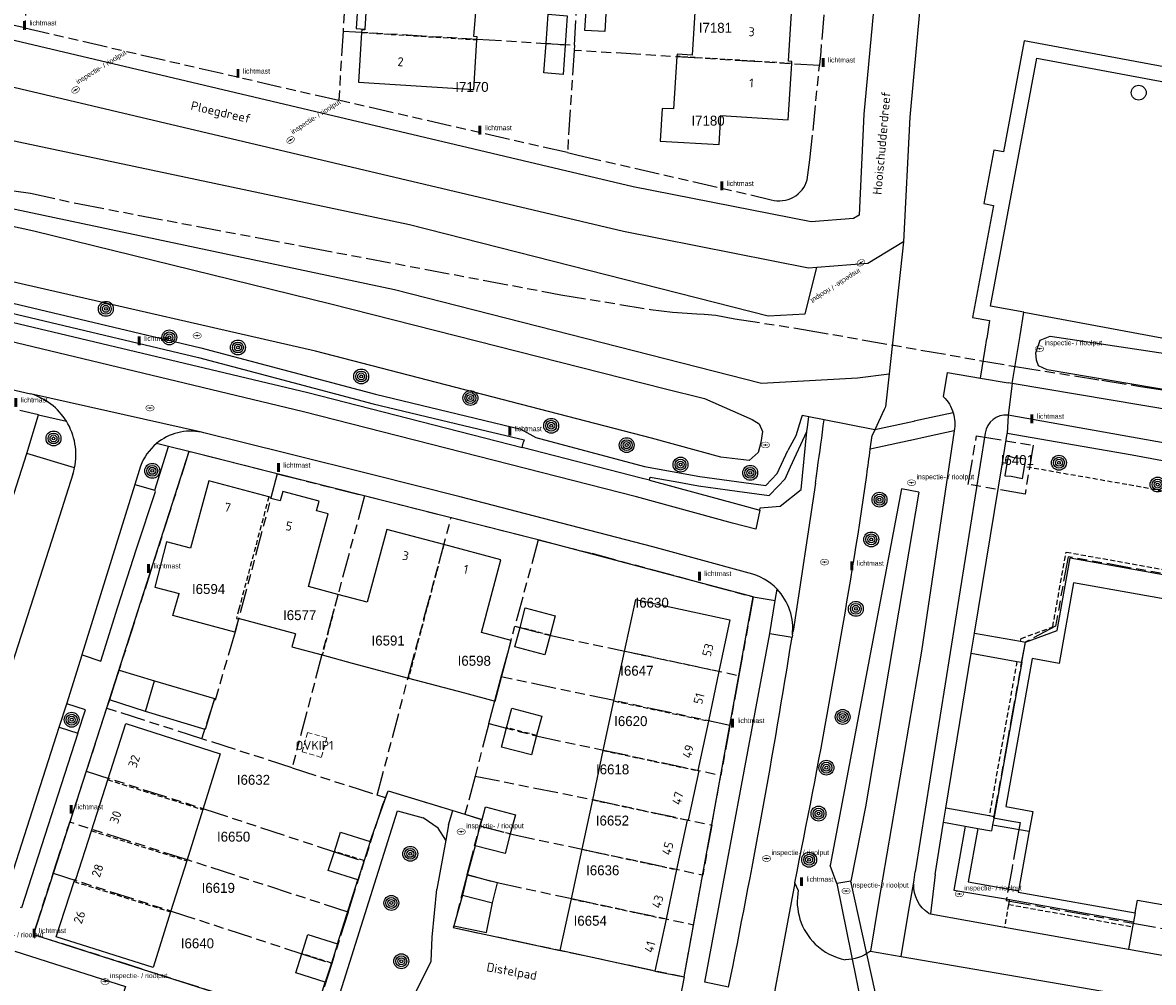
# Model space of a CAD drawing. Extents: x 168491 to 169507, y 481494 to 482503.
# Tile 23 of 108: x 168679 to 168793, y 482036 to 482133. Entities that reach past the tile are written whole.
import ezdxf
from ezdxf.enums import TextEntityAlignment as Align

# ---------------------------------------------------------------- set-up
doc = ezdxf.new("R2010")
doc.units = 0
doc.header["$LTSCALE"] = 0.5
doc.linetypes.add('KAD', pattern=[12, 5, -1, 2, -1, 2, -1])
doc.linetypes.add('STIPPELFIJN', pattern=[1.5, 1, -0.5])
doc.layers.get('0').update_dxf_attribs({"linetype": 'CONTINUOUS'})
for name, color, linetype in [('G01', 3, 'KAD'), ('G_BTD', 3, 'CONTINUOUS'), ('G_GBIP1', 7, 'CONTINUOUS'), ('G_KWDUPM1', 7, 'CONTINUOUS'), ('G_OBW', 7, 'CONTINUOUS'), ('G_PNDMV', 1, 'CONTINUOUS'), ('G_WGD', 2, 'CONTINUOUS'), ('G_WTD', 4, 'CONTINUOUS'), ('NAR', 7, 'CONTINUOUS'), ('ORL', 7, 'CONTINUOUS'), ('OVKIP1', 7, 'CONTINUOUS'), ('PPAL', 7, 'CONTINUOUS'), ('PPUT', 7, 'CONTINUOUS'), ('PSTM', 170, 'CONTINUOUS'), ('PVGO', 7, 'CONTINUOUS'), ('Z01', 2, 'CONTINUOUS')]:
    doc.layers.add(name, color=color, linetype=linetype)
doc.layers.add('OBWVM', color=7, linetype='CONTINUOUS', lineweight=70)
doc.styles.add('ISO', font='isocpeur.ttf', dxfattribs={"height": 1})

# ---------------------------------------------------------------- blocks, each defined once
blk = doc.blocks.new('put')
at = {"linetype": 'ByBlock', "lineweight": -2}
h = blk.add_hatch(color=0, dxfattribs=at)
h.dxf.hatch_style = 1
edge = h.paths.add_edge_path()
edge.add_spline(control_points=[(0.44, 0), (0.44, 0.04), (0.43, 0.09), (0.36, 0.2), (0.28, 0.26), (0.09, 0.32), (-0.02, 0.33), (-0.22, 0.29), (-0.31, 0.24), (-0.42, 0.12), (-0.44, 0.06), (-0.44, -0.06), (-0.42, -0.12), (-0.33, -0.22), (-0.28, -0.26), (-0.1, -0.33), (0.04, -0.33), (0.27, -0.27), (0.37, -0.2), (0.43, -0.08), (0.44, -0.04), (0.44, 0)], knot_values=[0, 0, 0, 0, 0.380029, 0.380029, 1.118666, 1.118666, 1.857303, 1.857303, 2.59594, 2.59594, 3.13294, 3.13294, 3.66994, 3.66994, 4.20694, 4.20694, 5.079565, 5.079565, 5.952189, 5.952189, 6.283185, 6.283185, 6.283185, 6.283185], degree=3, periodic=0)
edge = h.paths.add_edge_path(flags=16)
edge.add_ellipse((0, 0), major_axis=(0.392, 0), ratio=0.689655, start_angle=0, end_angle=360)
h = blk.add_hatch(color=0, dxfattribs=at)
h.dxf.hatch_style = 1
h.paths.add_polyline_path([(-0.1, 0, -0.096396), (-0.09, 0.04), (-0.25, 0.04, 1), (-0.25, -0.04), (-0.09, -0.04, -0.096396)])
at = {"linetype": 'ByBlock', "lineweight": -2, "true_color": 0x681648}
h = blk.add_hatch(color=219, dxfattribs=at)
h.dxf.hatch_style = 1
h.paths.add_polyline_path([(0.1, 0, 1), (-0.1, 0, 1)])
at = {"linetype": 'ByBlock', "lineweight": -2}
h = blk.add_hatch(color=0, dxfattribs=at)
h.dxf.hatch_style = 1
h.paths.add_polyline_path([(0.25, 0.04), (0.09, 0.04, -0.096396), (0.1, 0, -0.096396), (0.09, -0.04), (0.25, -0.04, 1)])
at = {"color": 0, "linetype": 'ByBlock', "lineweight": -2}
blk.add_attdef('PUT', (0.5, 0.35), '', height=0.5, dxfattribs=at)
blk = doc.blocks.new('BOOM')
at = {"color": 0}
for radius in [0.75, 0.55, 0.35, 0.15]:
    blk.add_circle((0, 0), radius, dxfattribs=at)
blk = doc.blocks.new('PAAL')
at = {"linetype": 'ByBlock', "lineweight": -2}
h = blk.add_hatch(color=0, dxfattribs=at)
h.dxf.hatch_style = 1
h.paths.add_polyline_path([(0.15, 0.8), (-0.15, 0.8), (-0.15, -0.1), (0, -0.1, -0.414214), (-0.1, 0, -1), (0.1, 0, -0.414214), (0, -0.1), (0.15, -0.1)])
at = {"linetype": 'ByBlock', "lineweight": -2, "true_color": 0x681648}
h = blk.add_hatch(color=219, dxfattribs=at)
h.dxf.hatch_style = 1
h.paths.add_polyline_path([(-0.1, 0, 1), (0.1, 0, 1)])
at = {"color": 0, "linetype": 'ByBlock', "lineweight": -2}
blk.add_attdef('PAAL', (0.5, 0.35), '', height=0.5, dxfattribs=at)
blk = doc.blocks.new('SPEELOBJ')
at = {"color": 0, "linetype": 'Continuous'}
blk.add_circle((0, 0), 0.75, dxfattribs=at)
at = {"color": 0, "flags": 2}
blk.add_attdef('SPEELOBJECT', (1.45, 0), '', height=1, dxfattribs=at)

msp = doc.modelspace()

# ---------------------------------------------------------------- linework, layer by layer
at = {"layer": 'G01'}
for p, q in [((168680.277, 482143.299), (168679.603, 482132.071)), ((168679.603, 482132.071), (168657.51, 482137.158)), ((168734.938, 482130.331), (168735.231, 482134.899)), ((168679.603, 482132.071), (168711.218, 482124.787)), ((168711.642, 482131.757), (168711.218, 482124.787)), ((168734.938, 482130.331), (168734.905, 482129.814)), ((168759.602, 482128.275), (168734.905, 482129.814)), ((168734.243, 482119.509), (168711.218, 482124.787)), ((168705.024, 482087.147), (168713.799, 482084.93)), ((168722.517, 482082.728), (168713.799, 482084.93)), ((168731.283, 482080.514), (168722.517, 482082.728)), ((168731.283, 482080.514), (168728.954, 482071.823)), ((168727.58, 482066.695), (168728.954, 482071.823)), ((168751.503, 482066.834), (168750.592, 482061.814)), ((168697.412, 482060.472), (168687.843, 482063.548)), ((168726.331, 482061.999), (168724.934, 482056.703)), ((168750.592, 482061.814), (168749.68, 482056.793)), ((168706.511, 482057.547), (168697.412, 482060.472)), ((168685.786, 482057.199), (168684.125, 482052.06)), ((168706.511, 482057.547), (168715.085, 482054.79)), ((168724.934, 482056.703), (168723.92, 482052.859)), ((168748.769, 482051.773), (168749.68, 482056.793)), ((168715.907, 482054.526), (168715.085, 482054.79)), ((168682.464, 482046.922), (168684.125, 482052.06)), ((168724.138, 482046.785), (168725.423, 482051.703)), ((168748.769, 482051.773), (168747.858, 482046.752)), ((168712.152, 482043.008), (168713.783, 482048.116)), ((168746.947, 482041.734), (168747.858, 482046.752)), ((168712.152, 482043.008), (168710.5, 482037.834))]:
    msp.add_line(p, q, dxfattribs=at)
for points in [[(168711.932, 482136.539), (168711.644, 482131.797), (168711.642, 482131.757)], [(168760.06, 482133.399), (168759.737, 482129.692), (168759.605, 482128.308), (168759.602, 482128.275)], [(168711.642, 482131.757), (168725.106, 482130.956), (168732.031, 482130.505), (168734.938, 482130.331)], [(168734.905, 482129.814), (168734.904, 482129.802), (168734.243, 482119.509)], [(168734.243, 482119.509), (168735.18, 482119.294), (168754.764, 482114.772), (168755.043, 482114.705), (168755.328, 482114.666), (168755.615, 482114.655), (168755.902, 482114.673), (168756.185, 482114.719), (168756.463, 482114.793), (168756.732, 482114.894), (168756.989, 482115.022), (168757.233, 482115.174), (168757.46, 482115.349), (168757.669, 482115.547), (168757.858, 482115.763), (168758.024, 482115.998), (168758.166, 482116.248), (168758.282, 482116.51), (168758.372, 482116.783), (168758.651, 482118.783), (168758.978, 482121.755), (168759.602, 482128.275)], [(168678.505, 482115.656), (168680.176, 482115.421), (168685.101, 482114.339), (168708.078, 482109.988), (168733.577, 482105.202), (168742.614, 482103.713), (168744.826, 482103.439), (168747.262, 482103.279), (168748.01, 482103.226), (168749.182, 482103.143), (168751.108, 482102.778), (168758.012, 482101.701), (168779.358, 482097.953), (168788.04, 482096.582), (168791.925, 482095.969), (168809.387, 482093.323), (168824.071, 482090.81), (168837.299, 482088.428), (168851.241, 482085.642), (168881.115, 482079.332)], [(168705.024, 482087.147), (168696.133, 482089.393), (168688.085, 482064.283), (168687.843, 482063.548)], [(168705.024, 482087.147), (168701.089, 482072.413), (168700.784, 482071.252), (168698.756, 482064.343), (168698.651, 482064.349), (168697.412, 482060.472)], [(168713.799, 482084.93), (168709.523, 482068.971), (168706.511, 482057.547)], [(168715.085, 482054.79), (168718.207, 482066.644), (168722.517, 482082.728)], [(168731.283, 482080.514), (168736.689, 482079.148), (168752.942, 482074.762), (168751.503, 482066.834)], [(168728.954, 482071.823), (168732.437, 482070.899), (168740.007, 482069.297), (168751.503, 482066.834)], [(168726.331, 482061.999), (168726.939, 482064.304), (168727.58, 482066.695)], [(168750.592, 482061.814), (168738.939, 482064.31), (168727.58, 482066.695)], [(168687.843, 482063.548), (168687.601, 482062.812), (168685.786, 482057.199)], [(168726.331, 482061.999), (168731.095, 482060.758), (168737.871, 482059.323), (168749.68, 482056.793)], [(168685.786, 482057.199), (168697.642, 482053.403), (168710.793, 482049.073), (168713.783, 482048.116)], [(168724.934, 482056.703), (168736.803, 482054.336), (168748.769, 482051.773)], [(168715.907, 482054.526), (168715.602, 482053.81), (168713.783, 482048.116)], [(168715.907, 482054.526), (168716.201, 482055.218), (168723.92, 482052.859)], [(168712.152, 482043.008), (168695.995, 482048.26), (168684.125, 482052.06)], [(168723.92, 482052.859), (168725.591, 482052.348), (168725.423, 482051.703)], [(168725.423, 482051.703), (168728.461, 482050.886), (168735.735, 482049.349), (168747.858, 482046.752)], [(168710.5, 482037.834), (168708.572, 482031.797), (168680.466, 482040.741), (168682.464, 482046.922)], [(168682.464, 482046.922), (168694.348, 482043.117), (168707.505, 482038.803), (168710.5, 482037.834)], [(168724.138, 482046.785), (168722.747, 482041.456), (168745.993, 482036.479), (168746.947, 482041.734)], [(168724.138, 482046.785), (168727.154, 482045.973), (168734.667, 482044.37), (168746.947, 482041.734)]]:
    msp.add_lwpolyline(points, dxfattribs=at)
for points in [[(168775.428, 482090.993), (168781.141, 482090.027), (168780.31, 482085.105), (168774.589, 482086.091)], [(168784.642, 482078.804), (168783.379, 482071.795), (168780.309, 482070.197), (168778.606, 482060.671), (168777.142, 482052.501), (168779.173, 482052.149), (168779.828, 482052.035), (168779.596, 482050.752), (168779.001, 482047.455), (168778.416, 482044.189), (168790.993, 482041.925), (168798.323, 482040.616), (168813.545, 482037.902), (168816.603, 482055.04), (168819.728, 482072.508), (168802.81, 482075.55)]]:
    msp.add_lwpolyline(points, close=True, dxfattribs=at)
at = {"layer": 'G_BTD', "linetype": 'Continuous', "lineweight": 25, "transparency": 33554687}
msp.add_lwpolyline([(168780.202, 482103.43), (168813.739, 482097.199)], dxfattribs=at)
at = {"layer": 'G_BTD', "linetype": 'STIPPELFIJN', "lineweight": -3, "transparency": 33554687}
for points in [[(168778.478, 482088.182), (168778.028, 482088.26)], [(168817.21, 482081.141), (168813.387, 482081.825), (168790.577, 482086.074), (168780.262, 482087.871)], [(168779.858, 482070.289), (168779.909, 482070.571), (168783.102, 482071.743), (168784.453, 482079.273), (168820.243, 482072.841)], [(168779.495, 482068.264), (168776.702, 482052.696)], [(168778.737, 482044.269), (168778.649, 482043.777)], [(168778.649, 482043.777), (168778.243, 482041.498)], [(168778.649, 482043.777), (168791.148, 482041.537)]]:
    msp.add_lwpolyline(points, dxfattribs=at)
at = {"layer": 'G_GBIP1', "linetype": 'Continuous', "lineweight": 25, "transparency": 33554687}
for points in [[(168714.157, 482150.494), (168712.974, 482132.018)], [(168712.974, 482132.018), (168713.834, 482131.964)], [(168691.742, 482063.207), (168688.129, 482064.377), (168689.115, 482067.381), (168692.672, 482066.318)], [(168723.656, 482044.707), (168722.797, 482041.633)], [(168722.797, 482041.633), (168726.077, 482040.941), (168726.682, 482043.938)]]:
    msp.add_lwpolyline(points, dxfattribs=at)
at = {"layer": 'G_KWDUPM1', "linetype": 'Continuous', "lineweight": 25, "transparency": 33554687}
for points in [[(168762.781, 482046.121), (168761.378, 482045.872)], [(168761.378, 482045.872), (168764.794, 482028.993)], [(168766.446, 482029.509), (168762.781, 482046.121)]]:
    msp.add_lwpolyline(points, dxfattribs=at)
at = {"layer": 'G_OBW', "linetype": 'Continuous', "lineweight": 25, "transparency": 33554687}
for points in [[(168780.262, 482087.871), (168780.388, 482088.626), (168779.234, 482088.757), (168778.602, 482088.921), (168778.478, 482088.182)], [(168778.478, 482088.182), (168778.274, 482086.968)], [(168778.274, 482086.968), (168778.926, 482086.92), (168780.061, 482086.672), (168780.262, 482087.871)]]:
    msp.add_lwpolyline(points, dxfattribs=at)
at = {"layer": 'G_PNDMV', "linetype": 'Continuous', "lineweight": 25, "transparency": 33554687}
for points in [[(168714.11, 482136.401), (168713.834, 482131.964)], [(168725.129, 482130.885), (168725.147, 482131.177), (168724.826, 482131.203), (168725.188, 482135.725)], [(168738.18, 482134.719), (168737.995, 482131.708), (168735.992, 482131.831), (168736.177, 482134.842)], [(168747.106, 482134.19), (168746.786, 482129.325), (168745.272, 482129.419)], [(168732.092, 482130.49), (168732.309, 482133.446), (168734.211, 482133.302), (168734.014, 482130.342)], [(168756.832, 482128.489), (168756.845, 482128.694), (168756.494, 482128.735), (168756.804, 482133.6)], [(168713.834, 482131.964), (168713.829, 482131.886), (168713.519, 482131.896), (168713.502, 482131.617)], [(168713.502, 482131.617), (168713.191, 482126.612), (168724.812, 482125.862), (168725.129, 482130.885)], [(168733.818, 482127.382), (168731.874, 482127.535), (168732.092, 482130.49)], [(168734.014, 482130.342), (168733.818, 482127.382)], [(168745.272, 482129.419), (168745.259, 482129.202)], [(168745.259, 482129.202), (168744.933, 482123.919), (168743.775, 482123.959), (168743.562, 482120.669), (168749.503, 482120.332), (168749.686, 482123.253), (168756.46, 482122.82), (168756.832, 482128.489)], [(168704.167, 482084.838), (168698.121, 482086.449), (168696.298, 482079.67), (168693.875, 482080.316), (168692.69, 482075.753), (168695.134, 482075.104)], [(168711.133, 482075.005), (168708.178, 482075.792), (168710.133, 482083.135), (168708.982, 482083.442), (168709.249, 482084.409), (168705.57, 482085.39), (168705.315, 482084.419), (168704.371, 482084.67), (168704.397, 482084.777), (168704.167, 482084.838)], [(168716.038, 482081.547), (168714.087, 482074.219), (168711.133, 482075.005)], [(168721.783, 482080.021), (168716.038, 482081.547)], [(168723.867, 482065.088), (168723.866, 482065.086), (168726.959, 482064.265), (168728.577, 482070.363), (168725.581, 482071.159), (168727.528, 482078.495), (168721.783, 482080.021)], [(168799.293, 482073.641), (168797.996, 482073.887), (168785.208, 482076.181), (168783.751, 482068.06), (168781.044, 482068.546), (168778.374, 482053.637), (168781.081, 482053.151), (168780.722, 482051.148)], [(168701.11, 482072.539), (168700.758, 482071.212), (168694.492, 482072.876), (168695.134, 482075.104)], [(168729.47, 482071.679), (168729.989, 482073.64), (168733.01, 482072.84)], [(168739.993, 482069.261), (168741.12, 482074.499), (168750.602, 482072.461), (168749.488, 482067.238)], [(168706.851, 482071.045), (168701.118, 482072.567), (168701.11, 482072.539)], [(168733.01, 482072.84), (168732.496, 482070.895)], [(168732.496, 482070.895), (168731.977, 482068.933), (168728.951, 482069.717), (168729.47, 482071.679)], [(168706.851, 482071.045), (168706.499, 482069.718), (168709.555, 482068.907)], [(168738.92, 482064.274), (168739.993, 482069.261)], [(168709.555, 482068.907), (168712.567, 482068.085)], [(168712.567, 482068.085), (168718.229, 482066.583)], [(168749.488, 482067.238), (168748.424, 482062.25)], [(168691.742, 482063.207), (168692.672, 482066.318)], [(168692.672, 482066.318), (168698.695, 482064.518)], [(168718.229, 482066.583), (168723.867, 482065.088)], [(168698.695, 482064.518), (168697.765, 482061.407), (168691.742, 482063.207)], [(168728.108, 482061.581), (168728.627, 482063.542), (168731.649, 482062.742)], [(168737.848, 482059.29), (168738.92, 482064.274)], [(168731.649, 482062.742), (168731.134, 482060.796)], [(168748.424, 482062.25), (168747.359, 482057.259)], [(168687.956, 482056.341), (168689.763, 482061.998), (168699.288, 482058.954), (168697.52, 482053.333)], [(168731.134, 482060.796), (168730.615, 482058.835), (168727.589, 482059.619), (168728.108, 482061.581)], [(168736.779, 482054.318), (168737.848, 482059.29)], [(168747.467, 482057.236), (168746.404, 482052.251), (168746.296, 482052.274)], [(168747.359, 482057.259), (168747.467, 482057.236)], [(168686.313, 482051.197), (168687.956, 482056.341)], [(168735.706, 482049.332), (168736.779, 482054.318)], [(168697.52, 482053.333), (168695.9, 482048.181)], [(168725.637, 482052.334), (168725.977, 482053.62), (168728.999, 482052.82)], [(168725.458, 482051.658), (168725.637, 482052.334)], [(168728.999, 482052.82), (168728.484, 482050.874)], [(168746.296, 482052.274), (168745.232, 482047.286)], [(168684.652, 482046.317), (168684.744, 482046.285), (168686.313, 482051.197)], [(168710.774, 482049.116), (168711.386, 482051.051), (168714.366, 482050.108)], [(168724.939, 482049.697), (168725.458, 482051.658)], [(168728.484, 482050.874), (168727.965, 482048.913), (168724.939, 482049.697)], [(168780.722, 482051.148), (168779.646, 482045.152)], [(168714.366, 482050.108), (168713.759, 482048.189)], [(168713.147, 482046.254), (168710.162, 482047.181), (168710.774, 482049.116)], [(168734.633, 482044.346), (168735.706, 482049.332)], [(168695.9, 482048.181), (168694.279, 482043.03)], [(168713.759, 482048.189), (168713.147, 482046.254)], [(168684.576, 482046.083), (168684.652, 482046.317)], [(168724.149, 482046.728), (168723.656, 482044.707)], [(168726.682, 482043.938), (168727.194, 482045.954), (168724.149, 482046.728)], [(168745.232, 482047.286), (168744.168, 482042.298)], [(168694.279, 482043.03), (168692.511, 482037.409), (168682.774, 482040.516), (168684.576, 482046.083)], [(168779.646, 482045.152), (168779.624, 482045.031), (168791.396, 482042.919)], [(168723.656, 482044.707), (168726.682, 482043.938)], [(168733.51, 482039.124), (168734.633, 482044.346)], [(168791.396, 482042.919), (168791.629, 482044.219), (168798.871, 482042.92), (168798.638, 482041.62)], [(168744.168, 482042.298), (168743.052, 482037.064)], [(168707.492, 482038.815), (168708.111, 482040.747), (168711.088, 482039.794)], [(168711.088, 482039.794), (168710.474, 482037.877)], [(168709.856, 482035.945), (168706.874, 482036.882), (168707.492, 482038.815)], [(168743.052, 482037.064), (168733.51, 482039.124)], [(168710.474, 482037.877), (168709.856, 482035.945)]]:
    msp.add_lwpolyline(points, dxfattribs=at)
at = {"layer": 'G_PNDMV', "linetype": 'STIPPELFIJN', "lineweight": -3, "transparency": 33554687}
for points in [[(168713.502, 482131.617), (168725.129, 482130.885)], [(168734.014, 482130.342), (168732.092, 482130.49)], [(168756.832, 482128.489), (168745.259, 482129.202)], [(168704.167, 482084.838), (168701.151, 482073.507)], [(168721.783, 482080.021), (168718.832, 482068.905)], [(168711.133, 482075.005), (168709.555, 482068.907)], [(168701.151, 482073.507), (168700.908, 482072.593), (168701.11, 482072.539)], [(168732.496, 482070.895), (168729.47, 482071.679)], [(168749.488, 482067.238), (168739.993, 482069.261)], [(168718.844, 482068.902), (168718.229, 482066.583)], [(168718.832, 482068.905), (168718.844, 482068.902)], [(168738.92, 482064.274), (168748.424, 482062.25)], [(168731.134, 482060.796), (168728.108, 482061.581)], [(168737.848, 482059.29), (168747.359, 482057.259)], [(168687.956, 482056.341), (168697.52, 482053.333)], [(168736.779, 482054.318), (168746.296, 482052.274)], [(168686.313, 482051.197), (168695.9, 482048.181)], [(168728.484, 482050.874), (168725.458, 482051.658)], [(168713.759, 482048.189), (168710.774, 482049.116)], [(168735.706, 482049.332), (168745.232, 482047.286)], [(168684.576, 482046.083), (168694.279, 482043.03)], [(168734.633, 482044.346), (168744.168, 482042.298)], [(168710.474, 482037.877), (168707.492, 482038.815)]]:
    msp.add_lwpolyline(points, dxfattribs=at)
at = {"layer": 'G_WGD', "lineweight": -3, "transparency": 33554687}
for points in [[(168759.347, 482107.938), (168758.505, 482107.87), (168739.866, 482111.568), (168625.741, 482138.578), (168608.156, 482142.678), (168604.464, 482144.125), (168602.969, 482149.35), (168603.76, 482154.977), (168605.73, 482161.006), (168616.07, 482174.318), (168637.066, 482198.531), (168653.314, 482214.061), (168663.97, 482222.55), (168670.301, 482225.541), (168677.686, 482228.145), (168686.338, 482228.338), (168696.889, 482228.049), (168706.068, 482226.795), (168717.779, 482223.225), (168731.812, 482216.377), (168754.918, 482206.923), (168759.033, 482206.055)], [(168769.589, 482210.514), (168771.257, 482181.583), (168771.075, 482148.745), (168768.705, 482123.074), (168768.089, 482110.523)], [(168500, 482162.3513), (168510.605, 482160.183), (168552.83, 482150.381), (168591.664, 482140.98), (168614.198, 482135.679), (168674.363, 482121.577), (168718.338, 482112.276), (168754.437, 482103.074), (168758.157, 482103.274), (168759.347, 482107.938)], [(168866.614, 482088.579), (168848.087, 482092.453), (168830.882, 482095.716), (168815.725, 482098.575), (168817.298, 482106.433), (168818.292, 482106.248), (168819.412, 482112.263), (168818.418, 482112.448), (168820.438, 482123.292), (168780.226, 482130.783), (168778.14, 482119.582), (168777.159, 482119.764), (168776.156, 482114.379), (168777.137, 482114.196), (168775.036, 482102.916), (168776.746, 482102.595), (168776.456, 482100.793)], [(168753.605, 482083.496), (168753.192, 482081.593), (168750.86, 482082.2), (168741.182, 482084.822), (168707.656, 482093.391), (168677.905, 482100.562), (168646.565, 482107.447), (168623.28, 482112.254)], [(168768.089, 482110.523), (168764.484, 482108.352), (168759.347, 482107.938)], [(168768.089, 482110.523), (168766.621, 482097.218)], [(168626.826, 482106.762), (168630.31, 482106.035), (168634.137, 482105.269), (168646.075, 482102.829), (168656.82, 482100.5), (168667.05, 482098.26), (168680.162, 482095.23)], [(168776.284, 482099.725), (168776.456, 482100.793)], [(168775.812, 482096.796), (168776.284, 482099.725)], [(168772.109, 482094.913), (168772.519, 482097.35)], [(168772.519, 482097.35), (168775.812, 482096.796)], [(168775.812, 482096.796), (168778.612, 482096.325)], [(168779.015, 482096.257), (168778.605, 482093.064)], [(168779.015, 482096.257), (168778.612, 482096.325)], [(168697.391, 482091.345), (168680.162, 482095.23)], [(168680.985, 482093.099), (168679.086, 482093.53)], [(168773.085, 482093.29), (168770.873, 482092.814), (168769.157, 482092.445), (168769.102, 482092.434), (168765.175, 482091.589)], [(168778.605, 482093.064), (168778.512, 482091.221)], [(168869.159, 482076.901), (168814.55, 482086.657), (168778.605, 482093.064)], [(168758.349, 482091.427), (168758.393, 482091.867)], [(168758.393, 482091.867), (168758.557, 482092.888)], [(168697.612, 482091.295), (168697.391, 482091.345)], [(168752.519, 482077.163), (168742.845, 482079.798), (168730.007, 482083.139), (168723.434, 482084.824), (168714.631, 482087.041), (168706.005, 482089.218), (168697.612, 482091.295)], [(168764.728, 482089.629), (168764.919, 482091.032)], [(168765.175, 482091.589), (168764.919, 482091.032)], [(168776.294, 482091.251), (168769.259, 482047.051)], [(168696.133, 482089.393), (168694.071, 482089.911)], [(168742.496, 482086.507), (168741.67, 482086.731), (168729.674, 482089.807)], [(168673.016, 482067.607), (168672.897, 482067.645), (168679.816, 482089.194)], [(168759.199, 482086.214), (168759.413, 482087.694)], [(168684.445, 482087.127), (168682.63, 482081.4)], [(168759.199, 482086.214), (168756.949, 482071.295)], [(168690.666, 482086.074), (168685.334, 482068.927)], [(168685.39, 482068.909), (168687.246, 482068.293), (168688.983, 482073.764), (168690.859, 482079.601), (168692.75, 482085.374)], [(168692.75, 482085.374), (168692.684, 482085.497)], [(168682.63, 482081.4), (168677.703, 482066.054)], [(168752.942, 482074.762), (168755.149, 482074.399)], [(168750.47, 482035.456), (168748.058, 482035.946), (168754.601, 482071.066)], [(168756.884, 482070.917), (168756.949, 482071.295)], [(168774.896, 482069.09), (168775.228, 482071.119)], [(168779.987, 482068.176), (168780.35, 482070.2)], [(168683.821, 482063.997), (168685.39, 482068.909)], [(168685.334, 482068.927), (168685.39, 482068.909)], [(168677.436, 482044.023), (168683.067, 482061.639)], [(168684.947, 482061.021), (168679.263, 482043.432), (168679.182, 482043.469)], [(168722.26, 482051.798), (168722.698, 482053.232)], [(168772.112, 482052.051), (168772.345, 482053.477)], [(168777.194, 482052.607), (168777.05, 482051.806)], [(168722.26, 482051.798), (168721.978, 482050.246)], [(168774.293, 482051.659), (168775.547, 482051.435)], [(168769.147, 482046.241), (168769.259, 482047.051)], [(168757.13, 482045.959), (168754.077, 482029.568)], [(168768.627, 482043.211), (168769.075, 482045.821)], [(168769.075, 482045.821), (168769.147, 482046.241)], [(168769.107, 482045.815), (168769.075, 482045.821)], [(168767.825, 482038.535), (168768.627, 482043.211)], [(168791.396, 482042.919), (168791.237, 482042.029)], [(168770.621, 482042.856), (168770.793, 482042.825)], [(168678.593, 482039.056), (168689.745, 482035.506), (168678.4266, 482000)], [(168764.736, 482039.065), (168767.825, 482038.535)], [(168767.825, 482038.535), (168775.256, 482037.26)], [(168790.745, 482039.272), (168797.882, 482038.001), (168797.989, 482038.003)], [(168775.256, 482037.26), (168795.562, 482033.775)], [(168745.993, 482036.479), (168745.038, 482031.614)]]:
    msp.add_lwpolyline(points, dxfattribs=at)
at = {"layer": 'G_WGD', "linetype": 'Continuous', "lineweight": 25, "transparency": 33554687}
for points in [[(168766.457, 482148.97), (168764.096, 482123.4), (168763.596, 482113.21), (168763.031, 482112.869), (168758.774, 482112.526), (168740.847, 482116.082), (168626.798, 482143.075)], [(168612.847, 482129.09), (168672.9, 482115.014), (168716.812, 482105.726), (168753.772, 482096.305), (168763.45, 482096.825)], [(168780.202, 482103.43), (168776.851, 482104.059), (168781.502, 482129.027), (168818.398, 482122.154), (168813.739, 482097.199)], [(168597.836, 482070.613), (168598.887, 482073.9), (168600.194, 482076.438), (168604.598, 482090.992), (168605.792, 482097.005), (168607.411, 482100.985), (168609.421, 482105.529), (168611.289, 482109.871), (168615.26, 482116.595), (168620.747, 482116.595), (168627.423, 482115.163), (168648.015, 482110.835), (168652.701, 482110.439), (168660.697, 482108.582), (168678.398, 482104.338), (168697.331, 482099.86), (168714.907, 482095.187), (168729.556, 482091.667), (168731.043, 482090.832)], [(168623.28, 482112.254), (168623.637, 482114.11), (168646.851, 482109.351), (168678.343, 482102.433), (168708.114, 482095.335), (168729.674, 482089.807)], [(168652.546, 482109.449), (168660.467, 482107.609), (168678.167, 482103.365), (168697.088, 482098.89), (168702.781, 482097.376)], [(168779.808, 482101.075), (168780.202, 482103.43)], [(168779.015, 482096.257), (168779.808, 482101.075)], [(168702.781, 482097.376), (168714.661, 482094.217), (168726.052, 482091.48)], [(168763.45, 482096.825), (168766.621, 482097.218)], [(168766.621, 482097.218), (168766.256, 482093.916)], [(168866.644, 482080.976), (168815.287, 482090.159), (168779.015, 482096.257)], [(168679.816, 482089.194), (168680.985, 482093.099)], [(168680.985, 482093.099), (168683.788, 482092.446)], [(168757.877, 482093.021), (168757.747, 482092.614)], [(168758.557, 482092.888), (168757.877, 482093.021)], [(168766.256, 482093.916), (168766.115, 482093.633), (168765.175, 482091.589)], [(168757.747, 482092.614), (168757.221, 482090.972)], [(168760.083, 482092.589), (168758.557, 482092.888)], [(168765.175, 482091.589), (168760.083, 482092.589)], [(168726.052, 482091.48), (168729.867, 482090.564)], [(168731.043, 482090.832), (168741.993, 482087.883), (168747.58, 482086.885), (168754.202, 482085.976), (168755.354, 482087.202), (168756.421, 482089.513)], [(168755.654, 482083.888), (168757.757, 482085.564), (168758.349, 482091.427)], [(168757.221, 482090.972), (168756.421, 482089.513)], [(168756.7, 482087.854), (168758.349, 482091.427)], [(168773.173, 482091.48), (168770.556, 482090.906), (168768.793, 482090.52), (168768.754, 482090.511), (168764.728, 482089.629)], [(168773.173, 482091.48), (168769.903, 482069.294), (168765.539, 482043.761)], [(168778.028, 482088.26), (168778.512, 482091.221)], [(168817.738, 482084.094), (168813.926, 482084.776), (168791.109, 482089.026), (168778.512, 482091.221)], [(168692.684, 482085.497), (168694.071, 482089.911)], [(168693.397, 482090.076), (168692.86, 482090.208)], [(168694.071, 482089.911), (168693.397, 482090.076)], [(168729.674, 482089.807), (168729.821, 482090.383)], [(168729.867, 482090.564), (168729.821, 482090.383)], [(168684.61, 482087.759), (168679.816, 482089.194)], [(168696.133, 482089.393), (168687.843, 482063.548), (168680.466, 482040.741), (168708.572, 482031.797)], [(168752.942, 482074.762), (168731.283, 482080.514), (168696.133, 482089.393)], [(168691.241, 482087.92), (168690.666, 482086.074)], [(168756.151, 482086.665), (168756.7, 482087.854)], [(168775.228, 482071.119), (168778.028, 482088.26)], [(168742.496, 482086.507), (168742.579, 482086.814)], [(168742.496, 482086.507), (168751.523, 482084.06), (168753.605, 482083.496)], [(168742.579, 482086.814), (168745.075, 482086.369)], [(168745.075, 482086.369), (168747.432, 482085.948), (168751.32, 482085.414)], [(168755.449, 482085.917), (168756.151, 482086.665)], [(168763.683, 482082.224), (168764.367, 482087.016)], [(168690.666, 482086.074), (168692.684, 482085.497)], [(168751.32, 482085.414), (168754.558, 482084.969)], [(168754.558, 482084.969), (168755.449, 482085.917)], [(168753.658, 482083.74), (168755.654, 482083.888)], [(168753.605, 482083.496), (168753.658, 482083.74)], [(168780.35, 482070.2), (168783.544, 482071.372), (168784.857, 482078.692), (168819.665, 482072.437), (168818.961, 482068.223)], [(168745.993, 482036.479), (168752.942, 482074.762)], [(168755.149, 482074.399), (168755.338, 482075.544)], [(168754.601, 482071.066), (168755.149, 482074.399)], [(168754.601, 482071.066), (168756.855, 482070.706)], [(168756.884, 482070.917), (168756.855, 482070.706)], [(168775.228, 482071.119), (168779.858, 482070.289)], [(168779.858, 482070.289), (168780.35, 482070.2)], [(168772.345, 482053.477), (168774.896, 482069.09)], [(168774.896, 482069.09), (168779.495, 482068.264)], [(168779.987, 482068.176), (168777.194, 482052.607)], [(168779.495, 482068.264), (168779.987, 482068.176)], [(168683.067, 482061.639), (168683.821, 482063.997)], [(168684.947, 482061.021), (168685.707, 482063.386), (168683.821, 482063.997)], [(168683.067, 482061.639), (168684.947, 482061.021)], [(168714.366, 482050.108), (168716.201, 482055.218), (168722.698, 482053.232)], [(168710.213, 482031.258), (168717.137, 482053.2), (168719.725, 482052.492)], [(168722.698, 482053.232), (168725.637, 482052.334)], [(168776.702, 482052.696), (168772.345, 482053.477)], [(168721.978, 482050.246), (168721.238, 482051.448), (168719.725, 482052.492)], [(168771.252, 482046.785), (168772.112, 482052.051)], [(168772.112, 482052.051), (168774.293, 482051.659)], [(168777.194, 482052.607), (168776.702, 482052.696)], [(168774.293, 482051.659), (168773.135, 482045.2), (168778.737, 482044.269)], [(168775.547, 482051.435), (168774.584, 482046.06), (168779.646, 482045.152)], [(168775.547, 482051.435), (168776.939, 482051.185)], [(168777.05, 482051.806), (168776.939, 482051.185)], [(168777.05, 482051.806), (168780.722, 482051.148)], [(168721.978, 482050.246), (168721.077, 482045.301)], [(168724.939, 482049.697), (168724.149, 482046.728)], [(168771.252, 482046.785), (168770.793, 482042.825)], [(168711.088, 482039.794), (168713.147, 482046.254)], [(168715.585, 482029.833), (168715.961, 482030.013), (168718.969, 482034.976), (168720.515, 482038.034), (168720.616, 482040.492), (168721.077, 482045.301)], [(168757.479, 482045.207), (168757.13, 482045.959)], [(168778.737, 482044.269), (168791.237, 482042.029)], [(168765.539, 482043.761), (168764.736, 482039.065)], [(168770.793, 482042.825), (168778.243, 482041.498)], [(168791.237, 482042.029), (168791.148, 482041.537)], [(168722.797, 482041.633), (168722.747, 482041.456), (168733.51, 482039.124)], [(168778.243, 482041.498), (168790.745, 482039.272)], [(168791.148, 482041.537), (168790.745, 482039.272)], [(168743.052, 482037.064), (168745.993, 482036.479)], [(168708.572, 482031.797), (168709.856, 482035.945)]]:
    msp.add_lwpolyline(points, dxfattribs=at)
at = {"layer": 'G_WGD', "lineweight": -3, "transparency": 33554687}
for points in [[(168683.788, 482092.446, 0.18376047), (168680.162, 482095.23)], [(168772.109, 482094.913, -0.12668621), (168773.085, 482093.29)], [(168773.085, 482093.29, -0.12152832), (168773.173, 482091.48)], [(168778.605, 482093.064, 0.40016137), (168776.294, 482091.251)], [(168759.413, 482087.694, 0.00146495), (168760.083, 482092.589)], [(168697.391, 482091.345, 0.22714308), (168692.86, 482090.208)], [(168684.445, 482087.127, 0.02672924), (168684.61, 482087.759)], [(168755.338, 482075.544, 0.14510289), (168752.519, 482077.163)], [(168750.47, 482035.456, 0.01046391), (168756.855, 482070.706)], [(168770.621, 482042.856, -0.25728444), (168769.107, 482045.815)]]:
    msp.add_lwpolyline(points, format="xyb", dxfattribs=at)
at = {"layer": 'G_WGD', "linetype": 'Continuous', "lineweight": 25, "transparency": 33554687}
for points in [[(168684.61, 482087.759, 0.19206257), (168683.788, 482092.446)], [(168692.86, 482090.208, 0.13234676), (168691.241, 482087.92)], [(168764.367, 482087.016, 0.00042742), (168764.728, 482089.629)], [(168757.13, 482045.959, 0.01078342), (168763.683, 482082.224)], [(168756.884, 482070.917, 0.22343936), (168755.338, 482075.544)], [(168757.479, 482045.207, 0.25218092), (168759.195, 482039.782)], [(168759.195, 482039.782, 0.14469514), (168762.216, 482038.201)], [(168764.736, 482039.065, -0.16493766), (168762.216, 482038.201)]]:
    msp.add_lwpolyline(points, format="xyb", dxfattribs=at)
at = {"layer": 'G_WTD', "linetype": 'Continuous', "lineweight": 25, "transparency": 33554687}
for points in [[(168613.3, 482126.603), (168624.759, 482123.479), (168648.961, 482118.563), (168680.494, 482111.629), (168710.409, 482104.276), (168743.976, 482095.756), (168748.035, 482094.744), (168752.824, 482092.615), (168753.548, 482092.206), (168753.887, 482091.429), (168753.713, 482090.32), (168753.426, 482089.294), (168752.546, 482088.512), (168749.687, 482088.823), (168742.698, 482090.753), (168708.86, 482099.508), (168679.245, 482106.289), (168647.762, 482113.581), (168623.816, 482118.676), (168613.348, 482121.459), (168612.311, 482121.377), (168611.493, 482120.68)], [(168795.813, 482099.067), (168815.302, 482096.152), (168830.388, 482093.368), (168847.569, 482089.827), (168863.679, 482086.58), (168865.115, 482086.448), (168865.769, 482085.745), (168865.891, 482084.673), (168865.698, 482083.792), (168864.982, 482083.247), (168847.107, 482086.472), (168829.65, 482089.109), (168813.682, 482091.835), (168795.437, 482095.44), (168782.533, 482097.624), (168781.666, 482098.05), (168781.473, 482098.601), (168781.394, 482099.348), (168781.82, 482100.621), (168782.843, 482101.012), (168795.813, 482099.067)], [(168767.873, 482085.655), (168760.695, 482047.713)], [(168769.63, 482085.322), (168764.253, 482053.609), (168762.781, 482046.121)], [(168769.63, 482085.322), (168767.873, 482085.655)], [(168761.378, 482045.872), (168760.695, 482047.713)]]:
    msp.add_lwpolyline(points, dxfattribs=at)
at = {"layer": 'OBWVM', "linetype": 'STIPPELFIJN', "lineweight": 13, "transparency": 33554687}
msp.add_lwpolyline([(168708.066, 482061.107), (168710.007, 482060.558), (168709.452, 482058.596), (168707.512, 482059.144), (168708.066, 482061.107)], dxfattribs=at)

# ---------------------------------------------------------------- block references
at = {"layer": 'PPAL', "linetype": 'Continuous', "lineweight": 13, "transparency": 33554687}
for p in [(168679.571, 482131.974), (168759.974, 482128.245), (168701.068, 482127.128), (168725.408, 482121.421), (168749.771, 482115.812), (168691.126, 482100.203), (168678.695, 482093.995), (168781.009, 482092.359), (168728.436, 482091.097), (168705.13, 482087.43), (168692.07, 482077.28), (168762.88, 482077.55), (168747.52, 482076.51), (168750.85, 482061.7), (168684.26, 482053.01), (168757.81, 482045.72), (168680.53, 482040.54)]:
    msp.add_blockref('PAAL', p, dxfattribs=at).add_auto_attribs({'PAAL': 'lichtmast'})
at = {"layer": 'PPUT', "linetype": 'Continuous', "lineweight": 13, "transparency": 33554687}
for p, rotation in [((168684.71, 482125.828), 31.8659776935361), ((168706.357, 482120.787), 32.87522417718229), ((168763.77, 482108.415), 212.7900605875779)]:
    msp.add_blockref('put', p, dxfattribs=dict(at, rotation=rotation)).add_auto_attribs({'PUT': 'inspectie- / rioolput'})
for p in [(168696.954, 482101.082), (168692.205, 482093.785), (168754.165, 482090.063), (168760.127, 482078.267)]:
    msp.add_blockref('put', p, dxfattribs=at)
for p in [(168781.773, 482099.756), (168768.883, 482086.257), (168723.536, 482051.108), (168754.283, 482048.403), (168762.293, 482045.132), (168773.695, 482044.837), (168675.182, 482040.126), (168687.681, 482036.008)]:
    msp.add_blockref('put', p, dxfattribs=at).add_auto_attribs({'PUT': 'inspectie- / rioolput'})
at = {"layer": 'PSTM', "linetype": 'Continuous', "lineweight": 0, "transparency": 33554687}
msp.add_blockref('SPEELOBJ', (168791.757, 482125.551), dxfattribs=at)
at = {"layer": 'PVGO', "linetype": 'Continuous', "lineweight": 0, "transparency": 33554687}
for p in [(168687.761, 482103.776), (168694.15, 482100.899), (168701.057, 482099.883), (168713.47, 482096.963), (168724.467, 482094.793), (168732.602, 482091.995), (168682.491, 482090.718), (168740.199, 482090.046), (168745.624, 482088.085), (168783.724, 482088.269), (168692.432, 482087.458), (168752.641, 482087.257), (168793.662, 482086.077), (168765.656, 482084.555), (168764.825, 482080.545), (168763.278, 482073.555), (168761.95, 482062.669), (168684.322, 482062.386), (168760.312, 482057.553), (168759.517, 482052.931), (168718.411, 482048.879), (168758.574, 482048.28), (168716.507, 482043.93), (168717.508, 482038.058)]:
    msp.add_blockref('BOOM', p, dxfattribs=at)

# ---------------------------------------------------------------- texts
at = {"layer": 'NAR', "linetype": 'Continuous', "lineweight": 25, "transparency": 33554687, "style": 'ISO'}
for s, rotation, p in [('3', 356.5, (168752.777, 482131.682)), ('2', 356.5, (168717.434, 482128.665)), ('1', 356.5, (168752.764, 482126.518)), ('7', 348.6, (168700.02, 482083.772)), ('5', 348.6, (168706.205, 482081.888)), ('3', 348.6, (168717.94, 482078.903)), ('1', 348.6, (168724.012, 482077.546)), ('53', 74.9, (168748.378, 482069.411)), ('51', 74.9, (168747.48, 482064.514)), ('32', 70.9, (168690.603, 482058.194)), ('49', 74.9, (168746.394, 482059.19)), ('47', 74.9, (168745.347, 482054.48)), ('30', 70.9, (168688.744, 482052.573)), ('45', 74.9, (168744.336, 482049.421)), ('28', 70.9, (168686.924, 482047.192)), ('43', 74.9, (168743.325, 482044.065)), ('26', 70.9, (168685.103, 482042.494)), ('41', 74.9, (168742.539, 482039.505))]:
    msp.add_text(s, height=0.9, rotation=rotation, dxfattribs=at).set_placement(p, align=Align.MIDDLE_CENTER)
at = {"layer": 'ORL', "linetype": 'Continuous', "lineweight": 25, "transparency": 33554687, "style": 'ISO'}
for s, rotation, p in [('Hooischudderdreef', 85, (168765.867, 482120.476)), ('Ploegdreef', 347.2, (168699.342, 482123.597)), ('Distelpad', 349.8, (168728.638, 482037.052))]:
    msp.add_text(s, height=0.9, rotation=rotation, dxfattribs=at).set_placement(p, align=Align.MIDDLE_CENTER)
at = {"layer": 'OVKIP1', "linetype": 'Continuous', "lineweight": 70, "transparency": 33554687, "style": 'ISO'}
msp.add_text('OVKIP1', height=0.9, dxfattribs=at).set_placement((168708.777, 482059.799), align=Align.MIDDLE_CENTER)
at = {"layer": 'Z01', "ltscale": 0.5}
for s, p in [('I7181', (168747.4603, 482131.587)), ('I7170', (168722.9529, 482125.633)), ('I7180', (168746.721, 482122.2345)), ('I6401', (168777.8656, 482088.049)), ('I6594', (168696.4335, 482075.0518)), ('I6630', (168741.0973, 482073.674)), ('I6577', (168705.6055, 482072.4191)), ('I6591', (168714.514, 482069.8615)), ('I6598', (168723.184, 482067.8217)), ('I6647', (168739.5566, 482066.8185)), ('I6620', (168738.9446, 482061.744)), ('I6618', (168737.1141, 482056.886)), ('I6632', (168700.95, 482055.832)), ('I6652', (168737.0951, 482051.7275)), ('I6650', (168698.9498, 482050.1035)), ('I6636', (168736.1185, 482046.7185)), ('I6619', (168697.4097, 482044.947)), ('I6654', (168734.8607, 482041.632)), ('I6640', (168695.3075, 482039.3595))]:
    msp.add_text(s, height=1, dxfattribs=at).set_placement(p)

doc.saveas('drawing.dxf')
